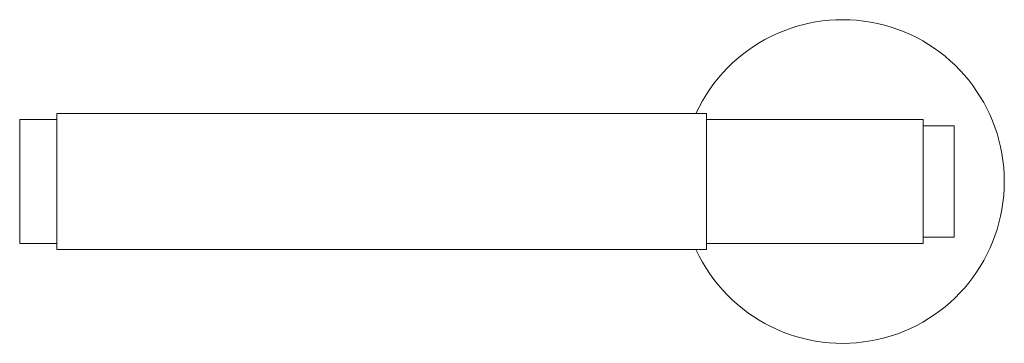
# Model space of a CAD drawing. Header units: millimetres. Extents: x -117 to 42, y -24 to 28.
import ezdxf

# ---------------------------------------------------------------- set-up
doc = ezdxf.new("R2010")
doc.units = ezdxf.units.MM

msp = doc.modelspace()

# ---------------------------------------------------------------- linework, layer by layer
at = {"color": 7, "linetype": 'Continuous', "lineweight": 15}
for p, q in [((-5.99, 12.77), (-110.99, 12.77)), ((-110.99, 12.77), (-110.99, -9.23)), ((-5.99, 12.77), (-5.99, -9.23)), ((-110.99, 11.77), (-116.99, 11.77)), ((-116.99, 11.77), (-116.99, -8.23)), ((29.01, 11.77), (-5.99, 11.77)), ((29.01, 11.77), (29.01, -8.23)), ((34.01, 10.77), (29.01, 10.77)), ((34.01, 10.77), (34.01, -7.23)), ((29.01, -7.23), (34.01, -7.23)), ((-116.99, -8.23), (-110.99, -8.23)), ((-110.99, -9.23), (-5.99, -9.23)), ((-5.99, -8.23), (29.01, -8.23))]:
    msp.add_line(p, q, dxfattribs=at)
msp.add_arc((16.01, 1.77), 26.13, 204.9011, 155.0989, dxfattribs=at)

doc.saveas('drawing.dxf')
